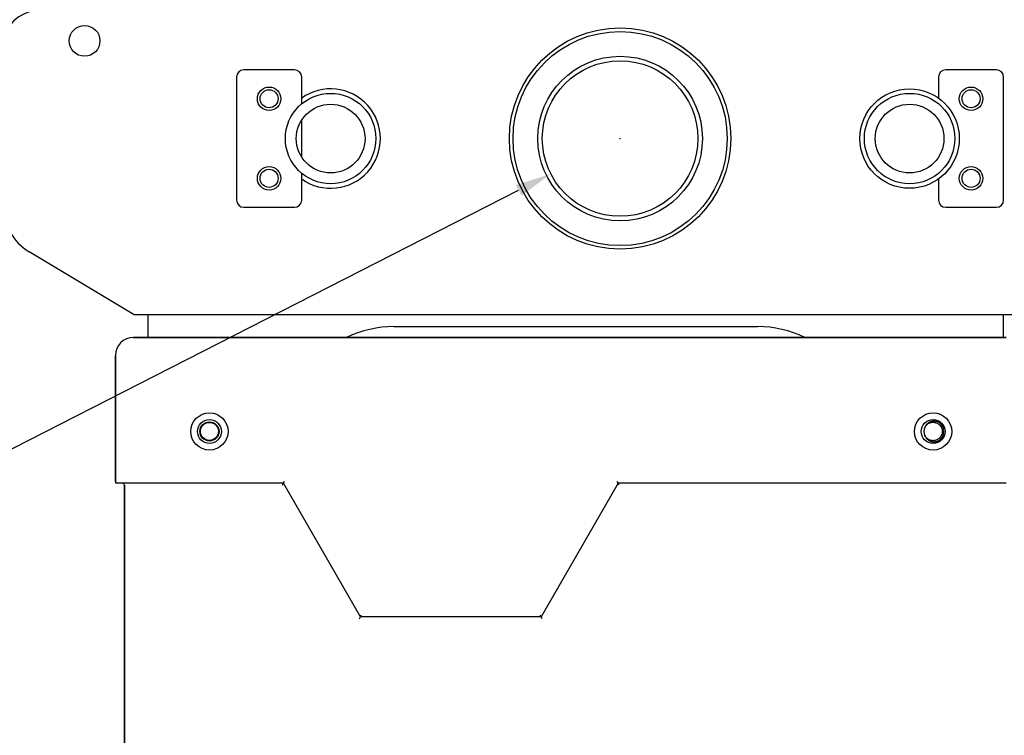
# Model space of a CAD drawing. Header units: millimetres. Extents: x -241 to 2698, y 66 to 2144.
# Tile 9 of 45: x 606 to 879, y 1458 to 1656. Entities that reach past the tile are written whole.
import ezdxf

# ---------------------------------------------------------------- set-up
doc = ezdxf.new("R2010")
doc.units = ezdxf.units.MM
doc.dimstyles.get("Standard").update_dxf_attribs({"dimtxt": 20, "dimasz": 10, "dimexe": 9, "dimexo": 9, "dimgap": 10, "dimtad": 0, "dimtih": 1, "dimtoh": 1, "dimdsep": 46, "dimtxsty": 'Standard', "dimcen": 0.09, "dimadec": 0, "dimazin": 0, "dimtfac": 1, "dimtofl": 0, "dimtmove": 0, "dimatfit": 3, "dimfxl": 0, "dimtolj": 1, "dimtzin": 0, "dimarcsym": 0})

# ---------------------------------------------------------------- blocks, each defined once
blk = doc.blocks.new('*D9')
at = {"color": 0, "lineweight": -2}
for p, q in [((851.42, 1694.59), (1066.31, 1694.59)), ((1057.31, 1684.59), (1057.31, 1366.76)), ((1057.31, 1008.94), (1057.31, 1326.76)), ((1474.71, 998.94), (1048.31, 998.94))]:
    blk.add_line(p, q, dxfattribs=at)
at = {"color": 0, "lineweight": 18}
for points in [[(1055.64, 1684.59), (1058.98, 1684.59), (1057.31, 1694.59)], [(1055.64, 1008.94), (1058.98, 1008.94), (1057.31, 998.94)]]:
    blk.add_solid(points, dxfattribs=at)
at = {"layer": 'Defpoints', "color": 0, "lineweight": 18}
for p in [(842.42, 1694.59), (1057.31, 1694.59), (1483.71, 998.94)]:
    blk.add_point(p, dxfattribs=at)
at = {"color": 0, "lineweight": 18, "insert": (1057.31, 1346.76), "char_height": 20, "attachment_point": 5}
blk.add_mtext('\\A1;695', dxfattribs=at)
blk = doc.blocks.new('*D10')
at = {"color": 0, "lineweight": -2}
for p, q in [((772.33, 1623.05), (772.51, 1623.05)), ((772.42, 1622.96), (772.42, 1623.14)), ((594.31, 1532.13), (744.36, 1608.73)), ((570.98, 1532.13), (594.31, 1532.13))]:
    blk.add_line(p, q, dxfattribs=at)
at = {"color": 0, "lineweight": 18}
blk.add_solid([(743.6, 1610.21), (745.12, 1607.24), (753.27, 1613.27)], dxfattribs=at)
at = {"layer": 'Defpoints', "color": 0, "lineweight": 18}
for p in [(791.57, 1632.83), (753.27, 1613.27)]:
    blk.add_point(p, dxfattribs=at)
at = {"color": 0, "lineweight": 18, "insert": (534.31, 1532.13), "char_height": 20, "attachment_point": 5}
blk.add_mtext('\\A1;∅43', dxfattribs=at)
blk = doc.blocks.new('*D14')
at = {"color": 0, "lineweight": -2}
for p, q in [((833.42, 1694.59), (400.37, 1694.59)), ((409.37, 1684.59), (409.37, 1306.44)), ((409.37, 888.3), (409.37, 1266.44)), ((524.17, 878.3), (400.37, 878.3))]:
    blk.add_line(p, q, dxfattribs=at)
at = {"color": 0, "lineweight": 18}
for points in [[(407.7, 1684.59), (411.04, 1684.59), (409.37, 1694.59)], [(407.7, 888.3), (411.04, 888.3), (409.37, 878.3)]]:
    blk.add_solid(points, dxfattribs=at)
at = {"layer": 'Defpoints', "color": 0, "lineweight": 18}
for p in [(842.42, 1694.59), (409.37, 878.3), (533.17, 878.3)]:
    blk.add_point(p, dxfattribs=at)
at = {"color": 0, "lineweight": 18, "insert": (409.37, 1286.44), "char_height": 20, "width": 50, "attachment_point": 5}
blk.add_mtext('\\A1;820', dxfattribs=at)

msp = doc.modelspace()

# ---------------------------------------------------------------- linework, layer by layer
for p, q in [((682.418, 1642.05), (668.418, 1642.05)), ((876.418, 1642.05), (862.418, 1642.05)), ((666.418, 1640.05), (666.418, 1606.05)), ((684.418, 1632.655), (684.418, 1640.05)), ((860.418, 1640.05), (860.418, 1634.233)), ((878.418, 1606.05), (878.418, 1640.05)), ((684.418, 1617.927), (684.418, 1628.174)), ((684.418, 1606.05), (684.418, 1613.446)), ((860.418, 1611.868), (860.418, 1606.05)), ((668.418, 1604.05), (682.418, 1604.05)), ((862.418, 1604.05), (876.418, 1604.05)), ((638.079, 1574.306), (609.113, 1591.736)), ((906.756, 1574.306), (638.079, 1574.306)), ((641.918, 1574.307), (641.918, 1568.053)), ((878.418, 1568.051), (878.418, 1574.307)), ((709.918, 1571.05), (810.418, 1571.05)), ((637.918, 1568.053), (667.668, 1568.053)), ((879.09, 1568.05), (637.918, 1568.05)), ((637.918, 1568.05), (879.09, 1568.05)), ((667.668, 1568.053), (667.668, 1568.05)), ((670.168, 1568.053), (667.668, 1568.053)), ((670.168, 1568.05), (670.168, 1568.053)), ((670.169, 1568.053), (672.67, 1568.053)), ((672.668, 1568.053), (672.668, 1568.05)), ((675.168, 1568.053), (672.668, 1568.053)), ((675.168, 1568.05), (675.168, 1568.053)), ((675.169, 1568.053), (677.67, 1568.053)), ((677.668, 1568.053), (677.668, 1568.05)), ((680.168, 1568.053), (677.668, 1568.053)), ((680.168, 1568.053), (682.669, 1568.053)), ((680.168, 1568.05), (680.168, 1568.053)), ((682.668, 1568.053), (682.668, 1568.05)), ((685.168, 1568.053), (682.668, 1568.053)), ((685.168, 1568.05), (685.168, 1568.053)), ((685.17, 1568.053), (687.668, 1568.053)), ((687.668, 1568.053), (687.668, 1568.05)), ((690.168, 1568.053), (687.668, 1568.053)), ((690.168, 1568.05), (690.168, 1568.053)), ((690.17, 1568.053), (692.668, 1568.053)), ((692.668, 1568.053), (692.668, 1568.05)), ((695.168, 1568.053), (692.668, 1568.053)), ((695.168, 1568.05), (695.168, 1568.053)), ((695.169, 1568.053), (697.67, 1568.053)), ((697.668, 1568.053), (697.668, 1568.05)), ((700.168, 1568.053), (697.668, 1568.053)), ((700.168, 1568.053), (702.669, 1568.053)), ((700.168, 1568.05), (700.168, 1568.053)), ((702.668, 1568.053), (702.668, 1568.05)), ((705.168, 1568.053), (702.668, 1568.053)), ((705.168, 1568.05), (705.168, 1568.053)), ((705.17, 1568.053), (707.669, 1568.053)), ((707.668, 1568.053), (707.668, 1568.05)), ((710.168, 1568.053), (707.668, 1568.053)), ((710.168, 1568.05), (710.168, 1568.053)), ((710.17, 1568.053), (712.668, 1568.053)), ((712.668, 1568.053), (712.668, 1568.05)), ((715.168, 1568.053), (712.668, 1568.053)), ((715.168, 1568.05), (715.168, 1568.053)), ((715.169, 1568.053), (717.67, 1568.053)), ((717.668, 1568.053), (717.668, 1568.05)), ((720.168, 1568.053), (717.668, 1568.053)), ((720.168, 1568.053), (722.67, 1568.053)), ((720.168, 1568.05), (720.168, 1568.053)), ((722.668, 1568.053), (722.668, 1568.05)), ((725.168, 1568.053), (722.668, 1568.053)), ((725.168, 1568.053), (727.669, 1568.053)), ((725.168, 1568.05), (725.168, 1568.053)), ((727.668, 1568.053), (727.668, 1568.05)), ((730.168, 1568.053), (727.668, 1568.053)), ((730.168, 1568.05), (730.168, 1568.053)), ((730.17, 1568.053), (732.665, 1568.053)), ((732.668, 1568.053), (732.668, 1568.05)), ((735.168, 1568.053), (732.668, 1568.053)), ((735.166, 1568.053), (737.668, 1568.053)), ((735.168, 1568.05), (735.168, 1568.053)), ((737.668, 1568.053), (737.668, 1568.05)), ((740.168, 1568.053), (737.668, 1568.053)), ((740.166, 1568.053), (742.667, 1568.053)), ((740.168, 1568.05), (740.168, 1568.053)), ((742.668, 1568.053), (742.668, 1568.05)), ((745.168, 1568.053), (742.668, 1568.053)), ((745.165, 1568.053), (747.666, 1568.053)), ((745.168, 1568.05), (745.168, 1568.053)), ((747.668, 1568.053), (747.668, 1568.05)), ((750.168, 1568.053), (747.668, 1568.053)), ((750.167, 1568.053), (752.665, 1568.053)), ((750.168, 1568.05), (750.168, 1568.053)), ((752.668, 1568.053), (752.668, 1568.05)), ((755.168, 1568.053), (752.668, 1568.053)), ((755.167, 1568.053), (757.665, 1568.053)), ((755.168, 1568.05), (755.168, 1568.053)), ((757.668, 1568.053), (757.668, 1568.05)), ((760.168, 1568.053), (757.668, 1568.053)), ((760.166, 1568.053), (762.667, 1568.053)), ((760.168, 1568.05), (760.168, 1568.053)), ((762.668, 1568.053), (762.668, 1568.05)), ((765.168, 1568.053), (762.668, 1568.053)), ((765.165, 1568.053), (767.666, 1568.053)), ((765.168, 1568.05), (765.168, 1568.053)), ((767.668, 1568.053), (767.668, 1568.05)), ((770.168, 1568.053), (767.668, 1568.053)), ((770.168, 1568.053), (772.666, 1568.053)), ((770.168, 1568.05), (770.168, 1568.053)), ((772.668, 1568.053), (772.668, 1568.05)), ((775.168, 1568.053), (772.668, 1568.053)), ((775.168, 1568.053), (777.668, 1568.053)), ((775.168, 1568.05), (775.168, 1568.053)), ((777.668, 1568.053), (777.668, 1568.05)), ((780.168, 1568.053), (777.668, 1568.053)), ((780.168, 1568.053), (782.668, 1568.053)), ((780.168, 1568.05), (780.168, 1568.053)), ((782.668, 1568.053), (782.668, 1568.05)), ((785.168, 1568.053), (782.668, 1568.053)), ((785.168, 1568.053), (787.668, 1568.053)), ((785.168, 1568.05), (785.168, 1568.053)), ((787.668, 1568.053), (787.668, 1568.05)), ((790.168, 1568.053), (787.668, 1568.053)), ((790.165, 1568.053), (824.918, 1568.053)), ((790.168, 1568.05), (790.168, 1568.053)), ((632.918, 1563.05), (632.918, 1563.053)), ((632.918, 1563.05), (632.918, 1528.232)), ((632.918, 1528.232), (632.918, 1563.05)), ((632.918, 1528.232), (632.918, 1527.732)), ((633.418, 1527.732), (632.918, 1527.732)), ((679.403, 1527.732), (633.418, 1527.732)), ((635.418, 1527.232), (635.418, 1416.869)), ((635.418, 1416.869), (635.418, 1527.232)), ((679.403, 1527.732), (635.918, 1527.732)), ((679.114, 1527.232), (679.403, 1527.732)), ((679.403, 1527.732), (679.692, 1528.232)), ((700.679, 1490.786), (679.403, 1527.732)), ((700.679, 1490.786), (679.403, 1527.732)), ((771.858, 1527.732), (750.582, 1490.786)), ((771.858, 1527.732), (750.582, 1490.786)), ((771.858, 1527.732), (771.569, 1528.232)), ((878.556, 1527.732), (771.858, 1527.732)), ((772.147, 1527.232), (771.858, 1527.732)), ((879.09, 1527.732), (771.858, 1527.732)), ((700.679, 1490.786), (700.968, 1491.286)), ((750.582, 1490.786), (750.293, 1491.286)), ((700.39, 1490.286), (700.679, 1490.786)), ((750.582, 1490.786), (700.679, 1490.786)), ((750.582, 1490.786), (700.679, 1490.786)), ((750.871, 1490.286), (750.582, 1490.786))]:
    msp.add_line(p, q)
for centre, radius in [((624.418, 1650.052), 4.25), ((772.418, 1623.05), 30.6), ((772.418, 1623.05), 29.6), ((772.418, 1623.05), 22.75), ((772.418, 1623.05), 21.5), ((675.418, 1634.05), 3.25), ((675.418, 1634.05), 2.5), ((692.418, 1623.05), 12.5), ((852.418, 1623.05), 13.75), ((852.418, 1623.05), 12.5), ((869.418, 1634.05), 3.25), ((869.418, 1634.05), 2.5), ((692.418, 1623.05), 9.5), ((852.418, 1623.05), 9.5), ((675.418, 1612.05), 3.25), ((675.418, 1612.05), 2.5), ((869.418, 1612.05), 3.25), ((869.418, 1612.05), 2.5), ((658.918, 1542.05), 5.15), ((658.918, 1542.05), 5.15), ((858.918, 1542.05), 5.15), ((858.918, 1542.05), 5.15), ((658.918, 1542.05), 3.3), ((658.918, 1542.053), 2.65), ((658.918, 1542.053), 2.65), ((658.918, 1542.053), 2.5), ((858.918, 1542.05), 3.3)]:
    msp.add_circle(centre, radius)
for centre, radius, start, end in [((611.847, 1648.402), 10, 90, 180), ((668.418, 1640.05), 2, 90, 180), ((682.418, 1640.05), 2, 0, 90), ((862.418, 1640.05), 2, 90, 180), ((876.418, 1640.05), 2, 0, 90), ((692.418, 1623.05), 13.75, 234.42187, 125.57812), ((668.418, 1606.05), 2, 180, 270), ((682.418, 1606.05), 2, 270, 0), ((862.418, 1606.05), 2, 180, 270), ((876.418, 1606.05), 2, 270, 0), ((616.847, 1604.589), 15, 180, 238.96329), ((709.918, 1541.05), 30, 90, 115.84237), ((810.418, 1541.05), 30, 64.15734, 90), ((637.918, 1563.053), 5, 90, 180), ((637.918, 1563.05), 5, 90, 180), ((637.918, 1563.05), 5, 90, 180), ((858.918, 1542.05), 2.55, 148.94395, 211.05605), ((858.918, 1542.05), 3, 304.59628, 55.40372), ((633.418, 1528.232), 0.5, 180, 270), ((634.918, 1527.232), 0.5, 0, 90)]:
    msp.add_arc(centre, radius, start, end)
for points, knots in [([(856.733, 1543.366), (856.803, 1543.481), (856.88, 1543.59), (857.009, 1543.743), (857.054, 1543.792), (857.124, 1543.864), (857.148, 1543.887), (857.197, 1543.933), (857.222, 1543.956), (857.349, 1544.066), (857.457, 1544.145), (857.682, 1544.285), (857.801, 1544.347), (857.955, 1544.412), (857.987, 1544.425), (858.05, 1544.448), (858.144, 1544.482), (858.24, 1544.51), (858.434, 1544.558), (858.565, 1544.579), (858.732, 1544.594), (858.765, 1544.596), (858.833, 1544.599), (858.933, 1544.602), (859.033, 1544.599), (859.232, 1544.584), (859.364, 1544.565), (859.527, 1544.527), (859.559, 1544.519), (859.624, 1544.501), (859.656, 1544.491), (859.752, 1544.461), (859.815, 1544.438), (860, 1544.363), (860.119, 1544.303), (860.291, 1544.2), (860.346, 1544.163), (860.429, 1544.105), (860.456, 1544.085), (860.509, 1544.043), (860.535, 1544.022), (860.662, 1543.915), (860.757, 1543.822), (860.888, 1543.671), (860.929, 1543.619), (860.989, 1543.538), (861.009, 1543.51), (861.046, 1543.455), (861.065, 1543.426), (861.153, 1543.284), (861.214, 1543.166), (861.292, 1542.983), (861.316, 1542.92), (861.347, 1542.825), (861.357, 1542.793), (861.376, 1542.729), (861.385, 1542.696), (861.425, 1542.533), (861.447, 1542.402), (861.464, 1542.203), (861.467, 1542.137), (861.468, 1542.003), (861.466, 1541.936), (861.452, 1541.735), (861.432, 1541.603), (861.371, 1541.344), (861.331, 1541.217), (861.268, 1541.061), (861.255, 1541.03), (861.227, 1540.969), (861.184, 1540.878), (861.136, 1540.791), (861.033, 1540.62), (860.956, 1540.512), (860.848, 1540.384), (860.826, 1540.358), (860.78, 1540.309), (860.757, 1540.284), (860.687, 1540.213), (860.638, 1540.167), (860.487, 1540.036), (860.38, 1539.957), (860.239, 1539.869), (860.21, 1539.852), (860.152, 1539.819), (860.122, 1539.802), (860.032, 1539.756), (859.972, 1539.727), (859.788, 1539.65), (859.662, 1539.608), (859.468, 1539.559), (859.402, 1539.546), (859.303, 1539.529), (859.269, 1539.524), (859.203, 1539.516), (859.169, 1539.513), (859.003, 1539.498), (858.87, 1539.497), (858.671, 1539.511), (858.605, 1539.519), (858.505, 1539.534), (858.472, 1539.539), (858.406, 1539.552), (858.373, 1539.559), (858.21, 1539.597), (858.083, 1539.637), (857.898, 1539.712), (857.838, 1539.739), (857.748, 1539.784), (857.718, 1539.8), (857.66, 1539.832), (857.63, 1539.849), (857.486, 1539.936), (857.378, 1540.013), (857.175, 1540.184), (857.08, 1540.278), (856.969, 1540.405), (856.948, 1540.431), (856.906, 1540.483), (856.845, 1540.563), (856.789, 1540.645), (856.699, 1540.788), (856.65, 1540.878), (856.607, 1540.972)], [0, 0, 0, 0, 0.0296121, 0.0296121, 0.0444181, 0.0444181, 0.0518211, 0.0518211, 0.0592242, 0.0592242, 0.0888362, 0.0888362, 0.1184483, 0.1184483, 0.1258513, 0.1258513, 0.1332544, 0.1480604, 0.1480604, 0.1776725, 0.1776725, 0.1850755, 0.1850755, 0.1924785, 0.2072846, 0.2072846, 0.2368967, 0.2368967, 0.2442997, 0.2442997, 0.2517027, 0.2517027, 0.2665087, 0.2665087, 0.2961208, 0.2961208, 0.3109269, 0.3109269, 0.3183299, 0.3183299, 0.3257329, 0.3257329, 0.355345, 0.355345, 0.370151, 0.370151, 0.377554, 0.377554, 0.3849571, 0.3849571, 0.4145691, 0.4145691, 0.4293752, 0.4293752, 0.4367782, 0.4367782, 0.4441812, 0.4441812, 0.4737933, 0.4737933, 0.4885994, 0.4885994, 0.5034054, 0.5034054, 0.5330175, 0.5330175, 0.5626296, 0.5626296, 0.5700326, 0.5700326, 0.5774356, 0.5922416, 0.5922416, 0.6218537, 0.6218537, 0.6292567, 0.6292567, 0.6366598, 0.6366598, 0.6514658, 0.6514658, 0.6810779, 0.6810779, 0.6884809, 0.6884809, 0.6958839, 0.6958839, 0.71069, 0.71069, 0.7403021, 0.7403021, 0.7551081, 0.7551081, 0.7625111, 0.7625111, 0.7699141, 0.7699141, 0.7995262, 0.7995262, 0.8143323, 0.8143323, 0.8217353, 0.8217353, 0.8291383, 0.8291383, 0.8587504, 0.8587504, 0.8735564, 0.8735564, 0.8809594, 0.8809594, 0.8883625, 0.8883625, 0.9179745, 0.9179745, 0.9475866, 0.9475866, 0.9549896, 0.9549896, 0.9623927, 0.9771987, 0.9771987, 1, 1, 1, 1]), ([(860.621, 1544.52), (860.538, 1544.567), (860.368, 1544.652), (860.192, 1544.72), (860.013, 1544.779), (859.922, 1544.805), (859.806, 1544.831), (859.782, 1544.836), (859.735, 1544.845), (859.712, 1544.85), (859.641, 1544.862), (859.594, 1544.869), (859.453, 1544.887), (859.264, 1544.901), (859.076, 1544.897), (858.934, 1544.886), (858.887, 1544.881), (858.816, 1544.872), (858.793, 1544.869), (858.745, 1544.862), (858.722, 1544.858), (858.604, 1544.837), (858.419, 1544.794), (858.24, 1544.733), (858.065, 1544.663), (857.979, 1544.623), (857.852, 1544.557), (857.811, 1544.533), (857.729, 1544.484), (857.688, 1544.459), (857.57, 1544.379), (857.495, 1544.323), (857.35, 1544.201), (857.281, 1544.137), (857.182, 1544.034), (857.15, 1543.999), (857.103, 1543.945), (857.088, 1543.926), (857.057, 1543.889), (857.043, 1543.871), (856.97, 1543.776), (856.863, 1543.62), (856.773, 1543.452), (856.733, 1543.366)], [0, 0, 0, 0, 0.0625, 0.125, 0.125, 0.1875, 0.1875, 0.203125, 0.203125, 0.21875, 0.21875, 0.25, 0.25, 0.3125, 0.375, 0.375, 0.40625, 0.40625, 0.421875, 0.421875, 0.4375, 0.4375, 0.5, 0.5625, 0.5625, 0.625, 0.625, 0.65625, 0.65625, 0.6875, 0.6875, 0.75, 0.75, 0.8125, 0.8125, 0.84375, 0.84375, 0.859375, 0.859375, 0.875, 0.875, 0.9375, 1, 1, 1, 1]), ([(856.733, 1540.735), (856.773, 1540.648), (856.863, 1540.481), (856.97, 1540.325), (857.042, 1540.231), (857.057, 1540.212), (857.087, 1540.175), (857.103, 1540.156), (857.149, 1540.102), (857.181, 1540.067), (857.28, 1539.964), (857.418, 1539.836), (857.57, 1539.722), (857.668, 1539.655), (857.688, 1539.642), (857.728, 1539.617), (857.749, 1539.604), (857.81, 1539.568), (857.852, 1539.544), (857.978, 1539.478), (858.064, 1539.438), (858.239, 1539.368), (858.328, 1539.337), (858.465, 1539.298), (858.511, 1539.286), (858.581, 1539.27), (858.604, 1539.265), (858.651, 1539.255), (858.768, 1539.233), (858.885, 1539.218), (859.073, 1539.204), (859.168, 1539.202), (859.31, 1539.205), (859.381, 1539.209), (859.452, 1539.215), (859.499, 1539.22), (859.523, 1539.223), (859.642, 1539.237), (859.735, 1539.254), (859.919, 1539.295), (860.01, 1539.321), (860.189, 1539.38), (860.278, 1539.414), (860.408, 1539.472), (860.452, 1539.492), (860.537, 1539.535), (860.579, 1539.557), (860.621, 1539.581)], [0, 0, 0, 0, 0.0625, 0.125, 0.125, 0.140625, 0.140625, 0.15625, 0.15625, 0.1875, 0.1875, 0.25, 0.3125, 0.3125, 0.328125, 0.328125, 0.34375, 0.34375, 0.375, 0.375, 0.4375, 0.4375, 0.5, 0.5, 0.53125, 0.53125, 0.546875, 0.546875, 0.5625, 0.625, 0.625, 0.6875, 0.6875, 0.71875, 0.734375, 0.734375, 0.75, 0.75, 0.8125, 0.8125, 0.875, 0.875, 0.9375, 0.9375, 0.96875, 0.96875, 1, 1, 1, 1])]:
    msp.add_open_spline(points, degree=3, knots=knots)
msp.add_open_spline([(859.225, 1544.582), (859.315, 1544.571), (859.405, 1544.555), (859.494, 1544.534)], degree=3)

# ---------------------------------------------------------------- dimensions: what is measured, and where the dimension line sits
at = {"lineweight": 18}
for base, p1, p2, text, picture, middle in [((409.369, 878.3), (842.418, 1694.589), (533.168, 878.3), '820', '*D14', (409.369, 1286.445)), ((1057.311, 1694.589), (1483.715, 998.937), (842.418, 1694.589), '695', '*D9', (1057.311, 1346.763))]:
    dim = msp.add_linear_dim(base=base, p1=p1, p2=p2, angle=90, text=text, dimstyle='Standard', dxfattribs=at)
    dim.commit()
    dim.dimension.update_dxf_attribs({"geometry": picture, "text_midpoint": middle})
dim = msp.add_diameter_dim_2p(p1=(791.567, 1632.826), p2=(753.269, 1613.275), dimstyle='Standard', dxfattribs=at)
dim.commit()
dim.dimension.update_dxf_attribs({"geometry": '*D10', "text_midpoint": (534.311, 1532.127), "dimtype": 163})

doc.saveas('drawing.dxf')
